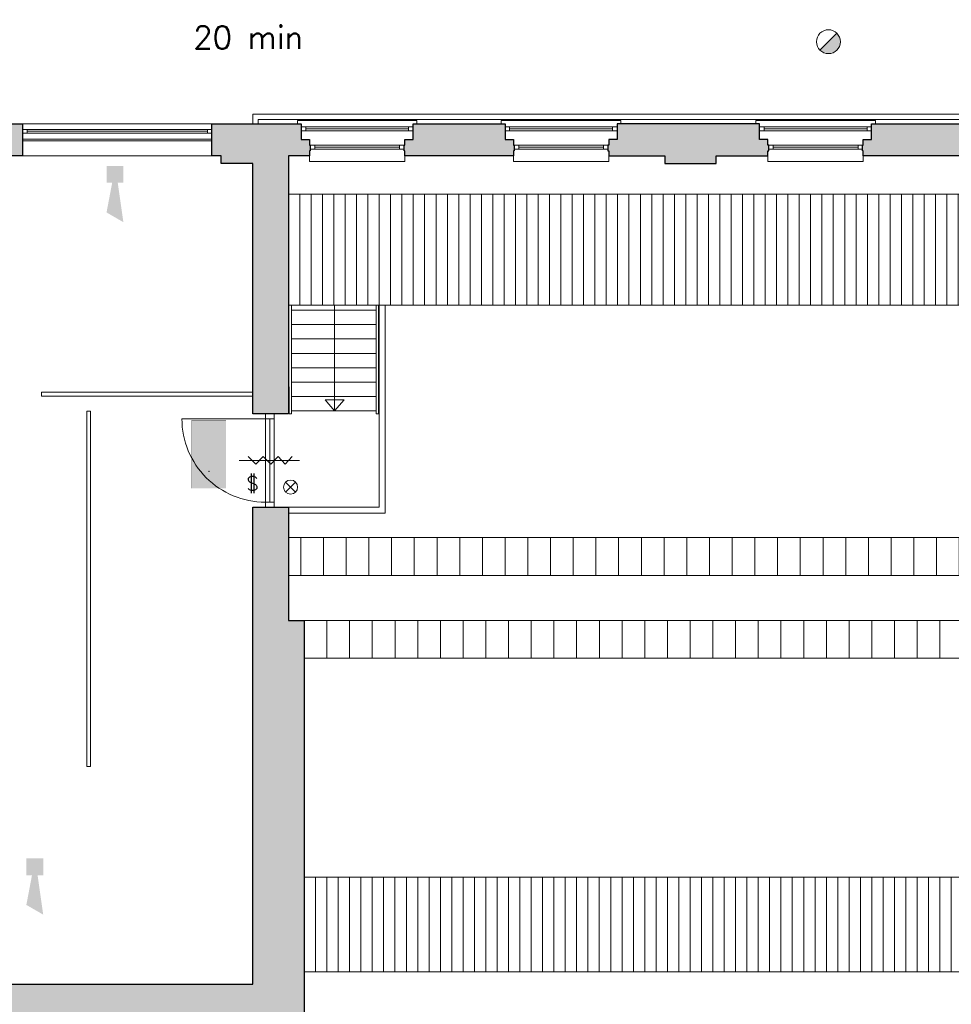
# Model space of a CAD drawing. Header units: millimetres. Extents: x -13022 to 1371524, y -38729 to 632593.
# Tile 119 of 256: x 831142 to 843452, y -24456 to -11453. Entities that reach past the tile are written whole.
import ezdxf

# ---------------------------------------------------------------- set-up
doc = ezdxf.new("R2010")
doc.units = ezdxf.units.MM
doc.header["$LTSCALE"] = 35
doc.set_wipeout_variables(frame=1)
doc.linetypes.add('DASHED', pattern=[200, 100, -100])
doc.linetypes.add('DIVIDE', pattern=[1250, 862.5, -112.5, 25, -112.5, 25, -112.5])
for name, color, linetype, lineweight in [('A OPMER', 10, 'Continuous', 50), ('Al65----_beveiliging-inst', 92, 'Continuous', 9), ('B95 tekst', 7, 'Continuous', 25), ('brandveiligheid voorzieningen', 10, 'Continuous', 9)]:
    doc.layers.add(name, color=color, linetype=linetype, lineweight=lineweight)
for name, color, linetype in [('LAYER102', 1, 'Continuous'), ('LAYER111', 7, 'Continuous'), ('LAYER22', 7, 'Continuous'), ('LAYER24', 7, 'Continuous'), ('LAYER27', 7, 'Continuous'), ('LAYER28', 7, 'Continuous'), ('LAYER30', 7, 'Continuous'), ('LAYER31', 7, 'Continuous')]:
    doc.layers.add(name, color=color, linetype=linetype)
doc.styles.add('Algemeen', font='simplex.shx', dxfattribs={"height": 2.5})

# ---------------------------------------------------------------- blocks, each defined once
blk = doc.blocks.new('Vluchtrichting rechtdoor of naar beneden')
at = {"layer": 'Al65----_beveiliging-inst', "linetype": 'Continuous', "true_color": 0xffffff}
h = blk.add_hatch(color=7, dxfattribs=at)
edge = h.paths.add_edge_path()
edge.add_arc((-2.144871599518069, 5.962014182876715), 0.7575082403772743, 92.12804183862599, 178.1854773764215)
edge.add_arc((-2.162808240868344, 5.987162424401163), 0.7391926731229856, 180.0901010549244, 191.5625830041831)
edge.add_line((-2.887000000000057, 5.838999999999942), (-4.652000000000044, 5.838999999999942))
edge.add_line((-4.652000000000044, 5.838999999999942), (-5.698000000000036, 4.786999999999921))
edge.add_line((-5.698000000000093, 4.787000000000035), (-5.285000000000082, 4.372000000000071))
edge.add_line((-5.285000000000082, 4.371999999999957), (-4.410000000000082, 5.252999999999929))
edge.add_line((-4.410000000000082, 5.252999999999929), (-3.544000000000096, 5.252999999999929))
edge.add_line((-3.544000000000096, 5.252999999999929), (-5.5270000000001, 3.346000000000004))
edge.add_line((-5.527000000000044, 3.346000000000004), (-6.694000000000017, 3.346000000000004))
edge.add_line((-6.69399999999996, 3.346000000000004), (-6.69399999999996, 2.613000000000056))
edge.add_line((-6.69399999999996, 2.613000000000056), (-4.495999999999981, 2.613000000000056))
edge.add_line((-4.496000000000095, 2.613000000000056), (-4.136000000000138, 2.974000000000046))
edge.add_line((-4.136000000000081, 2.973999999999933), (-3.19300000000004, 2.02599999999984))
edge.add_line((-3.192999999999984, 2.025999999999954), (-3.192999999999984, 0.8519999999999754))
edge.add_line((-3.192999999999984, 0.8519999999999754), (-2.463999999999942, 0.8519999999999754))
edge.add_line((-2.463999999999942, 0.8519999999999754), (-2.463999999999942, 2.329999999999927))
edge.add_line((-2.463999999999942, 2.329999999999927), (-3.620999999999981, 3.492999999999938))
edge.add_line((-3.621000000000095, 3.492999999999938), (-3.192000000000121, 3.923000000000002))
edge.add_line((-3.192000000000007, 3.923000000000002), (-2.427999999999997, 3.153999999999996))
edge.add_line((-2.428000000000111, 3.153999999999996), (-2.033000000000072, 3.551999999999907))
edge.add_line((-2.033000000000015, 3.551999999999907), (-2.797000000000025, 4.320999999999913))
edge.add_line((-2.797000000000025, 4.320999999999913), (-2.317000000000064, 4.802999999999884))
edge.add_line((-2.317000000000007, 4.802999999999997), (-2.317000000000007, 5.267000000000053))
edge.add_line((-2.317000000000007, 5.267000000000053), (-2.173000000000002, 5.253000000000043))
edge.add_arc((-2.201310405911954, 6.011200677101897), 0.7587290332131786, 272.1383699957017, 358.096608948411)
edge.add_arc((-2.20364048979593, 5.95847877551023), 0.7611382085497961, 2.072151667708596, 87.69286938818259)
for points in [[(1.180499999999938, 2.889000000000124), (1.180499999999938, 5.804000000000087), (0.5774999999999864, 5.804000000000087), (0.5774999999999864, 2.889000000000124), (-0.5710000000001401, 2.889000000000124), (0.8789999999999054, 1.421000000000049), (2.333999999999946, 2.889000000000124)], [(3.807999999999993, 1.105999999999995), (6.432999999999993, 1.105999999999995), (6.432999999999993, 6.344000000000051), (3.807999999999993, 6.344000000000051)]]:
    blk.add_hatch(color=7, dxfattribs=at).paths.add_polyline_path(points)
at = {"layer": 'Al65----_beveiliging-inst', "color": 7, "true_color": 0xffffff, "const_width": 0.05}
blk.add_lwpolyline([(-7.5, 0), (7.5, 0), (7.5, 7.5), (-7.5, 7.5)], close=True, dxfattribs=at)
at = {"layer": 'Al65----_beveiliging-inst', "color": 255}
blk.add_point((3.75, 3.749999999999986), dxfattribs=at)
at = {"layer": 'Al65----_beveiliging-inst', "color": 7, "true_color": 0xffffff}
blk.add_solid([(-7.5, 0), (7.5, 0), (-7.5, 7.5), (7.5, 7.5)], dxfattribs=at)
at = {"layer": 'Al65----_beveiliging-inst', "color": 92}
blk.add_solid([(-7.25, 0.25), (7.25, 0.25), (-7.25, 7.25), (7.25, 7.25)], dxfattribs=at)
blk = doc.blocks.new('Brandmelder')
at = {"layer": 'brandveiligheid voorzieningen'}
blk.add_hatch(color=256, dxfattribs=at).paths.add_polyline_path([(76.61761215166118, -89.8017357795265, 0.198912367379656), (75.84758572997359, -87.94272754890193), (72.12956926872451, -91.66074401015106, 0.6681786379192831)])
blk.add_line((72.12956926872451, -91.66074401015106), (75.84758572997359, -87.94272754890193), dxfattribs=at)
blk.add_circle((73.98857749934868, -89.8017357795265), 2.629034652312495, dxfattribs=at)
blk = doc.blocks.new('Signaalgever (akoestisch)')
at = {"layer": 'Al65----_beveiliging-inst', "color": 10, "linetype": 'Continuous'}
for points in [[(3.712956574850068, 0), (3.712956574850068, 3.712956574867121), (0, 0), (0, 3.712956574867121)], [(10.23284543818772, 0), (12.37652191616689, 3.712956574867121), (3.712956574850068, 1.237652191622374), (3.712956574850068, 2.475304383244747)]]:
    blk.add_solid(points, dxfattribs=at)
blk = doc.blocks.new('Nevenindicator')
at = {"layer": 'Al65----_beveiliging-inst', "color": 92, "ltscale": 0.7}
for p, q in [((159.1855845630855, -81.93500571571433), (161.3709309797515, -79.74965929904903)), ((159.1855845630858, -79.7496592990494), (161.3709309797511, -81.93500571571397))]:
    blk.add_line(p, q, dxfattribs=at)
blk.add_circle((160.2782577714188, -80.84233250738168), 1.545273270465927, dxfattribs=at)
blk = doc.blocks.new('Panieksluiting')
at = {"layer": 'brandveiligheid voorzieningen', "lineweight": 0, "style": 'Algemeen'}
blk.add_text('$', height=3.094130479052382, dxfattribs=at).set_placement((158.4270897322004, -91.61071185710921))

msp = doc.modelspace()

# ---------------------------------------------------------------- hatches: boundary and pattern name
at = {"layer": 'LAYER111', "linetype": 'Continuous', "lineweight": 5}
for points in [[(829161.1560114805, -13251.54259172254), (829161.1560114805, -12826.55040422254), (831180.5310114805, -12826.55040422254), (831180.5310114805, -13251.54259172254)], [(827810.9685114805, -27996.20665422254), (827021.1560114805, -27996.20665422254), (827021.1560114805, -27786.20665422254), (827269.2810114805, -27786.20665422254), (827269.1560114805, -13678.20665422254), (827619.1560114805, -13678.20665422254), (827619.1560114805, -24189.55040422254), (834223.2185114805, -24189.55040422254), (834223.1560114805, -17890.55821672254), (834693.1560114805, -17890.55821672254), (834693.1560114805, -19386.55040422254), (834901.2810114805, -19386.55040422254), (834901.2810114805, -24659.55040422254), (827810.9685114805, -24659.55040422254)]]:
    msp.add_hatch(color=254, dxfattribs=at).paths.add_polyline_path(points, flags=0)
at = {"layer": 'LAYER27', "linetype": 'Continuous', "lineweight": 13}
h = msp.add_hatch(dxfattribs=at)
h.set_pattern_fill("~A--G'+~", style=0, pattern_type=0)
h.set_pattern_definition([(90, (834693.1560114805, -15223.58165422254), (-150, 9.18454765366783e-15), [])])
h.paths.add_polyline_path([(834693.1560114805, -15223.58165422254), (834693.1560114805, -13757.55040422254), (894256.6247614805, -13757.55040422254), (894256.6247614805, -15223.58165422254)], flags=0)
h = msp.add_hatch(dxfattribs=at)
h.set_pattern_fill('~A--G&P~', style=0, pattern_type=0)
h.set_pattern_definition([(90, (894256.6247614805, -18292.55821672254), (-300, 1.836909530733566e-14), [])])
h.paths.add_polyline_path([(894256.6247614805, -18292.55821672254), (894256.6247614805, -18792.64415422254), (834693.1560114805, -18792.64415422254), (834693.1560114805, -18292.55821672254)], flags=0)
h = msp.add_hatch(dxfattribs=at)
h.set_pattern_fill('~A--G&P~', style=0, pattern_type=0)
h.set_pattern_definition([(90, (834901.2810114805, -19886.63634172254), (-300, 1.836909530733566e-14), [])])
h.paths.add_polyline_path([(834901.2810114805, -19886.63634172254), (834901.2810114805, -19386.55040422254), (894256.6247614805, -19386.55040422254), (894256.6247614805, -19886.63634172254)], flags=0)
h = msp.add_hatch(dxfattribs=at)
h.set_pattern_fill("~A--G'+~", style=0, pattern_type=0)
h.set_pattern_definition([(90, (834901.2810114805, -24028.10509172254), (-150, 9.18454765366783e-15), [])])
h.paths.add_polyline_path([(834901.2810114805, -24028.10509172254), (834901.2810114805, -22778.10509172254), (894256.6247614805, -22778.10509172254), (894256.6247614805, -24028.10509172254)], flags=0)

# ---------------------------------------------------------------- linework, layer by layer
at = {"layer": 'LAYER22', "color": 7, "linetype": 'Continuous', "lineweight": 18}
for points in [[(831180.5310114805, -12826.55040422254), (833683.1560114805, -12826.55040422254)], [(831180.5310114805, -13251.54259172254), (833683.1560114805, -13251.54259172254)], [(834971.2185114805, -13251.55040422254), (834971.2185114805, -13326.55040422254), (836231.1560114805, -13326.55040422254), (836231.1560114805, -13251.55040422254)], [(837665.8747614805, -13251.54259172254), (837665.8747614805, -13326.54259172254), (838925.8122614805, -13326.54259172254), (838925.8122614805, -13251.54259172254)], [(841029.6247614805, -13251.54259172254), (841029.6247614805, -13326.54259172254), (842289.5622614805, -13326.54259172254), (842289.5622614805, -13251.54259172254)], [(834693.1560114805, -13757.55040422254), (894256.6247614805, -13757.55040422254)], [(894256.6247614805, -18792.64415422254), (834693.1560114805, -18792.64415422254)], [(834901.2810114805, -19386.55040422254), (894256.6247614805, -19386.55040422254)], [(894256.6247614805, -24028.10509172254), (834901.2810114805, -24028.10509172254)]]:
    msp.add_lwpolyline(points, dxfattribs=at)
at = {"layer": 'LAYER22', "color": 7, "linetype": 'DASHED', "lineweight": 18}
for points in [[(831180.5310114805, -12826.55040422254), (833683.1560114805, -12826.55040422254)], [(831180.5310114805, -13251.54259172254), (833683.1560114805, -13251.54259172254)], [(834971.2185114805, -13251.55040422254), (834971.2185114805, -13326.55040422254), (836231.1560114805, -13326.55040422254), (836231.1560114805, -13251.55040422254)], [(837665.8747614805, -13251.54259172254), (837665.8747614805, -13326.54259172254), (838925.8122614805, -13326.54259172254), (838925.8122614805, -13251.54259172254)], [(841029.6247614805, -13251.54259172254), (841029.6247614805, -13326.54259172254), (842289.5622614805, -13326.54259172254), (842289.5622614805, -13251.54259172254)], [(834693.1560114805, -13757.55040422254), (894256.6247614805, -13757.55040422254)], [(894256.6247614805, -18792.64415422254), (834693.1560114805, -18792.64415422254)], [(834901.2810114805, -19386.55040422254), (894256.6247614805, -19386.55040422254)], [(894256.6247614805, -24028.10509172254), (834901.2810114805, -24028.10509172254)]]:
    msp.add_lwpolyline(points, dxfattribs=at)
at = {"layer": 'LAYER22', "color": 7, "linetype": 'Continuous', "lineweight": 18}
msp.add_lwpolyline([(831180.5310114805, -13031.55040422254), (833683.1560114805, -13031.55040422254), (833683.1560114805, -13051.55040422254), (831180.5310114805, -13051.55040422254)], close=True, dxfattribs=at)
at = {"layer": 'LAYER22', "color": 7, "linetype": 'DASHED', "lineweight": 18}
msp.add_lwpolyline([(831180.5310114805, -13031.55040422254), (833683.1560114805, -13031.55040422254), (833683.1560114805, -13051.55040422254), (831180.5310114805, -13051.55040422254)], close=True, dxfattribs=at)
at = {"layer": 'LAYER22', "color": 7, "linetype": 'DIVIDE', "lineweight": 18}
for points in [[(834693.1560114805, -15223.58165422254), (894256.6247614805, -15223.58165422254)], [(894256.6247614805, -18292.55821672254), (834693.1560114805, -18292.55821672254)], [(834901.2810114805, -19886.63634172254), (894256.6247614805, -19886.63634172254)], [(894256.6247614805, -22778.10509172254), (834901.2810114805, -22778.10509172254)]]:
    msp.add_lwpolyline(points, dxfattribs=at)
at = {"layer": 'LAYER24', "color": 7, "linetype": 'Continuous', "lineweight": 18}
for points in [[(834732.5622614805, -15223.58165422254), (834732.5622614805, -16656.55040422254), (834703.1247614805, -16656.55040422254), (834693.1560114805, -15223.58165422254)], [(835973.1560114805, -15223.58165422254), (835973.1560114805, -17968.88634172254), (834693.1560114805, -17968.88634172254), (834693.1560114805, -17890.55821672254), (835893.1560114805, -17890.55821672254), (835893.1560114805, -15223.58165422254)], [(834733.1247614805, -15289.55040422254), (835853.7497614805, -15289.55040422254)], [(835303.1560114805, -16619.55040422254), (835303.1560114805, -15223.58165422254)], [(835883.1872614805, -15223.58165422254), (835883.1872614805, -16656.55040422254), (835853.7497614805, -16656.55040422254), (835853.7497614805, -15223.58165422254)], [(834733.1247614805, -15479.55040422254), (835853.7497614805, -15479.55040422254)], [(834733.1247614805, -15669.55040422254), (835853.7497614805, -15669.55040422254)], [(834733.1247614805, -15859.55040422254), (835853.7497614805, -15859.55040422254)], [(834733.1247614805, -16049.55040422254), (835853.7497614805, -16049.55040422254)], [(834733.1247614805, -16239.55040422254), (835853.7497614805, -16239.55040422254)], [(834733.1247614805, -16429.55040422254), (835853.7497614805, -16429.55040422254)], [(835428.1560114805, -16474.55040422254), (835303.1560114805, -16619.55040422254), (835178.1560114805, -16474.55040422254), (835428.1560114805, -16474.55040422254)], [(834733.1247614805, -16619.55040422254), (835853.7497614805, -16619.55040422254)]]:
    msp.add_lwpolyline(points, dxfattribs=at)
at = {"layer": 'LAYER24', "color": 7, "linetype": 'DASHED', "lineweight": 18}
for points in [[(834732.5622614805, -15223.58165422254), (834732.5622614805, -16656.55040422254), (834703.1247614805, -16656.55040422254), (834693.1560114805, -15223.58165422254)], [(835973.1560114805, -15223.58165422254), (835973.1560114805, -17968.88634172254), (834693.1560114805, -17968.88634172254), (834693.1560114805, -17890.55821672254), (835893.1560114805, -17890.55821672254), (835893.1560114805, -15223.58165422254)], [(834733.1247614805, -15289.55040422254), (835853.7497614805, -15289.55040422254)], [(835883.1872614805, -15223.58165422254), (835883.1872614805, -16656.55040422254), (835853.7497614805, -16656.55040422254), (835853.7497614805, -15223.58165422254)], [(834733.1247614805, -15479.55040422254), (835853.7497614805, -15479.55040422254)], [(834733.1247614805, -15669.55040422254), (835853.7497614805, -15669.55040422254)], [(834733.1247614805, -15859.55040422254), (835853.7497614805, -15859.55040422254)], [(834733.1247614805, -16049.55040422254), (835853.7497614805, -16049.55040422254)], [(834733.1247614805, -16239.55040422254), (835853.7497614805, -16239.55040422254)], [(834733.1247614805, -16429.55040422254), (835853.7497614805, -16429.55040422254)], [(834733.1247614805, -16619.55040422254), (835853.7497614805, -16619.55040422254)]]:
    msp.add_lwpolyline(points, dxfattribs=at)
at = {"layer": 'LAYER24', "color": 7, "linetype": 'Continuous', "lineweight": 18}
for points in [[(834223.1560114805, -16374.23790422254), (831429.8435114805, -16374.23790422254), (831429.8435114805, -16424.23790422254), (834223.1560114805, -16424.23790422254)], [(832079.8435114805, -16624.24571672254), (832079.8435114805, -21314.55821672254), (832029.8435114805, -21314.55821672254), (832029.8435114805, -16624.24571672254)]]:
    msp.add_lwpolyline(points, close=True, dxfattribs=at)
at = {"layer": 'LAYER24', "color": 7, "linetype": 'DASHED', "lineweight": 18}
for points in [[(834223.1560114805, -16374.23790422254), (831429.8435114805, -16374.23790422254), (831429.8435114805, -16424.23790422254), (834223.1560114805, -16424.23790422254)], [(832079.8435114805, -16624.24571672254), (832079.8435114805, -21314.55821672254), (832029.8435114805, -21314.55821672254), (832029.8435114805, -16624.24571672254)]]:
    msp.add_lwpolyline(points, close=True, dxfattribs=at)
at = {"layer": 'LAYER28', "color": 7, "linetype": 'Continuous', "lineweight": 25}
msp.add_lwpolyline([(829161.1560114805, -13251.54259172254), (829161.1560114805, -12826.55040422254), (831180.5310114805, -12826.55040422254), (831180.5310114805, -13251.54259172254)], close=True, dxfattribs=at)
at = {"layer": 'LAYER30', "color": 7, "linetype": 'Continuous', "lineweight": 18}
for points in [[(834921.2497614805, -12869.23009172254), (834861.2497614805, -12869.23009172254), (834861.2497614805, -12919.23009172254), (834921.2497614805, -12919.23009172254)], [(836341.2185114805, -12869.23009172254), (836281.2185114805, -12869.23009172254), (836281.2185114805, -12919.23009172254), (836341.2185114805, -12919.23009172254)], [(837615.9060114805, -12869.22227922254), (837555.9060114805, -12869.22227922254), (837555.9060114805, -12919.22227922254), (837615.9060114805, -12919.22227922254)], [(839035.8747614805, -12869.22227922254), (838975.8747614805, -12869.22227922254), (838975.8747614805, -12919.22227922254), (839035.8747614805, -12919.22227922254)], [(840979.6560114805, -12869.22227922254), (840919.6560114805, -12869.22227922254), (840919.6560114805, -12919.22227922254), (840979.6560114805, -12919.22227922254)], [(842399.6247614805, -12869.22227922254), (842339.6247614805, -12869.22227922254), (842339.6247614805, -12919.22227922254), (842399.6247614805, -12919.22227922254)], [(831180.5310114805, -12901.55040422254), (831240.5310114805, -12901.55040422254), (831240.5310114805, -12951.55040422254), (831180.5310114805, -12951.55040422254)], [(833623.1560114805, -12901.55040422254), (833683.1560114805, -12901.55040422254), (833683.1560114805, -12951.55040422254), (833623.1560114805, -12951.55040422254)], [(834981.2185114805, -13161.54259172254), (835041.2185114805, -13161.54259172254), (835041.2185114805, -13111.54259172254), (834981.2185114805, -13111.54259172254)], [(836161.2185114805, -13161.54259172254), (836221.2185114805, -13161.54259172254), (836221.2185114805, -13111.54259172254), (836161.2185114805, -13111.54259172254)], [(837675.8747614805, -13161.53477922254), (837735.8747614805, -13161.53477922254), (837735.8747614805, -13111.53477922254), (837675.8747614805, -13111.53477922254)], [(838855.8747614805, -13161.53477922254), (838915.8747614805, -13161.53477922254), (838915.8747614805, -13111.53477922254), (838855.8747614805, -13111.53477922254)], [(841039.6247614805, -13161.53477922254), (841099.6247614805, -13161.53477922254), (841099.6247614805, -13111.53477922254), (841039.6247614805, -13111.53477922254)], [(842219.6247614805, -13161.53477922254), (842279.6247614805, -13161.53477922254), (842279.6247614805, -13111.53477922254), (842219.6247614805, -13111.53477922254)], [(834506.0310114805, -16656.55821672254), (834506.0310114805, -16723.55821672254), (834392.0310114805, -16723.55821672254), (834392.0310114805, -16656.55821672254)], [(834506.0310114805, -17823.55821672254), (834506.0310114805, -17890.55821672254), (834392.0310114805, -17890.55821672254), (834392.0310114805, -17823.55821672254)]]:
    msp.add_lwpolyline(points, close=True, dxfattribs=at)
for points in [[(836281.2185114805, -12869.23009172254), (834921.2497614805, -12869.23009172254)], [(838975.8747614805, -12869.22227922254), (837615.9060114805, -12869.22227922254)], [(842339.6247614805, -12869.22227922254), (840979.6560114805, -12869.22227922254)], [(831240.5310114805, -12901.55040422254), (833623.1560114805, -12901.55040422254)], [(831240.5310114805, -12926.55040422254), (833623.1560114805, -12926.55040422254)], [(831240.5310114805, -12951.55040422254), (833623.1560114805, -12951.55040422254)], [(836281.2185114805, -12894.23009172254), (834921.2497614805, -12894.23009172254)], [(836281.2185114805, -12919.23009172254), (834921.2497614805, -12919.23009172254)], [(838975.8747614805, -12894.22227922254), (837615.9060114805, -12894.22227922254)], [(838975.8747614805, -12919.22227922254), (837615.9060114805, -12919.22227922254)], [(842339.6247614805, -12894.22227922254), (840979.6560114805, -12894.22227922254)], [(842339.6247614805, -12919.22227922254), (840979.6560114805, -12919.22227922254)], [(835041.2185114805, -13111.54259172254), (836161.2185114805, -13111.54259172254)], [(837735.8747614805, -13111.53477922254), (838855.8747614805, -13111.53477922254)], [(841099.6247614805, -13111.53477922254), (842219.6247614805, -13111.53477922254)], [(835041.2185114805, -13136.54259172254), (836161.2185114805, -13136.54259172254)], [(835041.2185114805, -13161.54259172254), (836161.2185114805, -13161.54259172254)], [(837735.8747614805, -13136.53477922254), (838855.8747614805, -13136.53477922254)], [(837735.8747614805, -13161.53477922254), (838855.8747614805, -13161.53477922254)], [(841099.6247614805, -13136.53477922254), (842219.6247614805, -13136.53477922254)], [(841099.6247614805, -13161.53477922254), (842219.6247614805, -13161.53477922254)], [(834392.0310114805, -16723.55821672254), (834392.0310114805, -17823.55821672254)], [(834449.0310114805, -16723.55821672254), (834449.0310114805, -17823.55821672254)], [(834506.0310114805, -16723.55821672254), (834506.0310114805, -17823.55821672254)], [(834041.1695310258, -17273.55821672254), (834841.1695310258, -17273.55821672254)], [(834161.1695310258, -17223.55821672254), (834261.1695310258, -17323.55821672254), (834361.1695310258, -17223.55821672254), (834461.1695310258, -17323.55821672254), (834556.1695310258, -17223.55821672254), (834651.1695310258, -17323.55821672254), (834741.1695310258, -17223.55821672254)]]:
    msp.add_lwpolyline(points, dxfattribs=at)
at = {"layer": 'LAYER31', "color": 7, "linetype": 'Continuous', "lineweight": 18}
msp.add_lwpolyline([(834386.3122614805, -16723.55821672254), (833285.8747614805, -16723.55821672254, 0.4142136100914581), (834386.3122614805, -17823.98399797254)], format="xyb", dxfattribs=at)

# ---------------------------------------------------------------- block references
at = {"ltscale": 0.1, "xscale": 60, "yscale": 60, "zscale": 60, "rotation": 270}
for p in [(832289.8605523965, -13384.93080599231), (831230.4080991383, -22529.15962684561)]:
    msp.add_blockref('Signaalgever (akoestisch)', p, dxfattribs=at)
at = {"layer": 'A OPMER', "ltscale": 0.1, "xscale": 60, "yscale": 60, "zscale": 60, "rotation": 270}
msp.add_blockref('Vluchtrichting rechtdoor of naar beneden', (833417.753706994, -17191.44100308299), dxfattribs=at)
at = {"layer": 'Al65----_beveiliging-inst', "xscale": 60, "yscale": 60, "zscale": 60}
for name, p in [('Brandmelder', (837388.9589267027, -6355.908679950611)), ('Panieksluiting', (824633.2120042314, -12172.69701675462)), ('Nevenindicator', (825105.3830576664, -12775.35773455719))]:
    msp.add_blockref(name, p, dxfattribs=at)

# ---------------------------------------------------------------- texts
at = {"layer": 'B95 tekst', "style": 'Algemeen'}
msp.add_text('20 min', height=300, dxfattribs=at).set_placement((833434.4443090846, -11837.27463393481))

# ---------------------------------------------------------------- wipeouts: each hides what was drawn before it
at = {"linetype": 'Continuous'}
msp.add_wipeout([(834293.1560114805, -12826.55040422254), (834223.1560114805, -12826.55040422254), (834223.1560114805, -12701.55040422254), (834293.1560114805, -12771.55040422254)], dxfattribs=at).dxf.layer = 'LAYER111'

# ---------------------------------------------------------------- next in the draw order: linework, layer by layer
at = {"layer": 'LAYER102', "color": 7, "linetype": 'Continuous', "lineweight": 18}
for points in [[(834223.1560114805, -12826.55040422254), (834223.1560114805, -12701.55040422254)], [(834293.1560114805, -12826.55040422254), (834223.1560114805, -12826.55040422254)], [(834293.1560114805, -12771.55040422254), (834293.1560114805, -12826.55040422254)]]:
    msp.add_lwpolyline(points, dxfattribs=at)

# ---------------------------------------------------------------- next in the draw order: wipeouts: each hides what was drawn before it
at = {"linetype": 'Continuous'}
msp.add_wipeout([(834293.1560114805, -12771.55040422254), (834223.1560114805, -12701.550404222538), (858676.1560114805, -12701.550404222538), (858676.1560114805, -12771.55040422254)], dxfattribs=at).dxf.layer = 'LAYER111'

# ---------------------------------------------------------------- next in the draw order: hatches: boundary and pattern name
at = {"layer": 'LAYER111', "linetype": 'Continuous', "lineweight": 5}
for points in [[(833683.1560114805, -13251.54259172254), (833683.1560114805, -12826.55040422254), (834861.1560114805, -12826.55040422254), (834861.1560114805, -13036.55040422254), (834971.1560114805, -13036.55040422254), (834971.1560114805, -13111.55040422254), (834981.1560114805, -13111.55040422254), (834981.1560114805, -13186.54259172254), (834971.0935114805, -13186.54259172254), (834971.0935114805, -13251.55040422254), (834693.1560114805, -13251.55040422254), (834693.1560114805, -16656.55040422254), (834223.1560114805, -16656.55040422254), (834223.1560114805, -13351.55040422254), (833805.9060114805, -13351.55040422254), (833805.9060114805, -13251.54259172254)], [(837555.6247614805, -12826.55040422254), (837555.6247614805, -13036.55040422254), (837665.6247614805, -13036.55040422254), (837665.6247614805, -13111.55040422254), (837675.6247614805, -13111.55821672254), (837675.6247614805, -13186.54259172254), (837665.7497614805, -13186.54259172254), (837665.7497614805, -13251.54259172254), (836231.1560114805, -13251.55040422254), (836231.1560114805, -13186.54259172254), (836221.1560114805, -13186.54259172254), (836221.1560114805, -13111.55821672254), (836231.1560114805, -13111.55040422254), (836231.1560114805, -13036.55040422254), (836341.1560114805, -13036.55040422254), (836341.1560114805, -12826.55040422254)], [(840919.6247614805, -12826.55040422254), (840919.6247614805, -13036.54259172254), (841029.6247614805, -13036.54259172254), (841029.6247614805, -13111.54259172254), (841039.6247614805, -13111.55040422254), (841039.6247614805, -13186.53477922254), (841029.6247614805, -13186.53477922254), (841029.6247614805, -13251.54259172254), (840347.1247614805, -13251.55040422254), (840347.1247614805, -13351.55040422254), (839667.1247614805, -13351.55040422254), (839667.1247614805, -13251.54259172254), (838925.6247614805, -13251.53477922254), (838925.6247614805, -13186.53477922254), (838915.6247614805, -13186.53477922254), (838915.6247614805, -13111.55040422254), (838925.6247614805, -13111.54259172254), (838925.6247614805, -13036.54259172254), (839035.6247614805, -13036.54259172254), (839035.6247614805, -12826.55040422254)], [(843652.6247614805, -12826.55040422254), (843652.6247614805, -13036.55040422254), (843762.6247614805, -13036.55040422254), (843762.6247614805, -13111.55040422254), (843772.6247614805, -13111.55821672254), (843772.6247614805, -13186.54259172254), (843762.7497614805, -13186.54259172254), (843762.7497614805, -13251.54259172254), (842289.6247614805, -13251.55040422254), (842289.6247614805, -13186.54259172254), (842279.6247614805, -13186.54259172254), (842279.6247614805, -13111.55821672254), (842289.6247614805, -13111.55040422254), (842289.6247614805, -13036.55040422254), (842399.6247614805, -13036.55040422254), (842399.6247614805, -12826.55040422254)]]:
    msp.add_hatch(color=254, dxfattribs=at).paths.add_polyline_path(points, flags=0)

# ---------------------------------------------------------------- next in the draw order: linework, layer by layer
at = {"layer": 'LAYER102', "color": 7, "linetype": 'Continuous', "lineweight": 18}
for points in [[(834223.1560114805, -12701.55040422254), (858676.1560114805, -12701.55040422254)], [(858676.1560114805, -12771.55040422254), (834293.1560114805, -12771.55040422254)]]:
    msp.add_lwpolyline(points, dxfattribs=at)
at = {"layer": 'LAYER102', "color": 7, "linetype": 'DASHED', "lineweight": 18}
for points in [[(834223.1560114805, -12826.55040422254), (834223.1560114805, -12701.55040422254)], [(834223.1560114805, -12701.55040422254), (858676.1560114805, -12701.55040422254)], [(834293.1560114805, -12826.55040422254), (834223.1560114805, -12826.55040422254)], [(834293.1560114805, -12771.55040422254), (834293.1560114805, -12826.55040422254)], [(858676.1560114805, -12771.55040422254), (834293.1560114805, -12771.55040422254)]]:
    msp.add_lwpolyline(points, dxfattribs=at)
at = {"layer": 'LAYER22', "color": 7, "linetype": 'Continuous', "lineweight": 18}
for points in [[(836391.2185114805, -12826.54259172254), (836391.2185114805, -12786.54259172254), (834811.2810114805, -12786.54259172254), (834811.2810114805, -12826.54259172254)], [(839085.8747614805, -12826.53477922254), (839085.8747614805, -12786.53477922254), (837505.9372614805, -12786.53477922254), (837505.9372614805, -12826.53477922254)], [(842449.6247614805, -12826.53477922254), (842449.6247614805, -12786.53477922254), (840869.6872614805, -12786.53477922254), (840869.6872614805, -12826.53477922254)]]:
    msp.add_lwpolyline(points, dxfattribs=at)
at = {"layer": 'LAYER22', "color": 7, "linetype": 'DASHED', "lineweight": 18}
for points in [[(836391.2185114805, -12826.54259172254), (836391.2185114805, -12786.54259172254), (834811.2810114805, -12786.54259172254), (834811.2810114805, -12826.54259172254)], [(839085.8747614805, -12826.53477922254), (839085.8747614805, -12786.53477922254), (837505.9372614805, -12786.53477922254), (837505.9372614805, -12826.53477922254)], [(842449.6247614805, -12826.53477922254), (842449.6247614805, -12786.53477922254), (840869.6872614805, -12786.53477922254), (840869.6872614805, -12826.53477922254)]]:
    msp.add_lwpolyline(points, dxfattribs=at)
at = {"layer": 'LAYER28', "color": 7, "linetype": 'Continuous', "lineweight": 25}
msp.add_lwpolyline([(828001.1560114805, -11316.51915422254), (828001.1560114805, -12826.55040422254), (828761.1560114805, -12826.55040422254), (828761.1560114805, -13251.55040422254), (828001.1560114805, -13251.55040422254), (828001.1560114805, -13378.20665422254), (827619.1560114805, -13378.20665422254), (827619.1560114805, -24189.55040422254), (834223.2185114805, -24189.55040422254), (834223.1560114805, -17890.55821672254), (834693.1560114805, -17890.55821672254), (834693.1560114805, -19386.55040422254), (834901.2810114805, -19386.55040422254), (834901.2810114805, -24659.55040422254)], dxfattribs=at)
for points in [[(833683.1560114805, -13251.54259172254), (833683.1560114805, -12826.55040422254), (834861.1560114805, -12826.55040422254), (834861.1560114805, -13036.55040422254), (834971.1560114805, -13036.55040422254), (834971.1560114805, -13111.55040422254), (834981.1560114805, -13111.55040422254), (834981.1560114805, -13186.54259172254), (834971.0935114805, -13186.54259172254), (834971.0935114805, -13251.55040422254), (834693.1560114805, -13251.55040422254), (834693.1560114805, -16656.55040422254), (834223.1560114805, -16656.55040422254), (834223.1560114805, -13351.55040422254), (833805.9060114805, -13351.55040422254), (833805.9060114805, -13251.54259172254)], [(837555.6247614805, -12826.55040422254), (837555.6247614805, -13036.55040422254), (837665.6247614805, -13036.55040422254), (837665.6247614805, -13111.55040422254), (837675.6247614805, -13111.55821672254), (837675.6247614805, -13186.54259172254), (837665.7497614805, -13186.54259172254), (837665.7497614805, -13251.54259172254), (836231.1560114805, -13251.55040422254), (836231.1560114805, -13186.54259172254), (836221.1560114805, -13186.54259172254), (836221.1560114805, -13111.55821672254), (836231.1560114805, -13111.55040422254), (836231.1560114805, -13036.55040422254), (836341.1560114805, -13036.55040422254), (836341.1560114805, -12826.55040422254)], [(839035.6247614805, -12826.55040422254), (839035.6247614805, -13036.54259172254), (838925.6247614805, -13036.54259172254), (838925.6247614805, -13111.54259172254), (838915.6247614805, -13111.55040422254), (838915.6247614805, -13186.53477922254), (838925.6247614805, -13186.53477922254), (838925.6247614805, -13251.53477922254), (839667.1247614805, -13251.54259172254), (839667.1247614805, -13351.55040422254), (840347.1247614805, -13351.55040422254), (840347.1247614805, -13251.55040422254), (841029.6247614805, -13251.54259172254), (841029.6247614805, -13186.53477922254), (841039.6247614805, -13186.53477922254), (841039.6247614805, -13111.55040422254), (841029.6247614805, -13111.54259172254), (841029.6247614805, -13036.54259172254), (840919.6247614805, -13036.54259172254), (840919.6247614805, -12826.55040422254)], [(843652.6247614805, -12826.55040422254), (843652.6247614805, -13036.55040422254), (843762.6247614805, -13036.55040422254), (843762.6247614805, -13111.55040422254), (843772.6247614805, -13111.55821672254), (843772.6247614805, -13186.54259172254), (843762.7497614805, -13186.54259172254), (843762.7497614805, -13251.54259172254), (842289.6247614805, -13251.55040422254), (842289.6247614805, -13186.54259172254), (842279.6247614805, -13186.54259172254), (842279.6247614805, -13111.55821672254), (842289.6247614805, -13111.55040422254), (842289.6247614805, -13036.55040422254), (842399.6247614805, -13036.55040422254), (842399.6247614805, -12826.55040422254)]]:
    msp.add_lwpolyline(points, close=True, dxfattribs=at)

doc.saveas('drawing.dxf')
